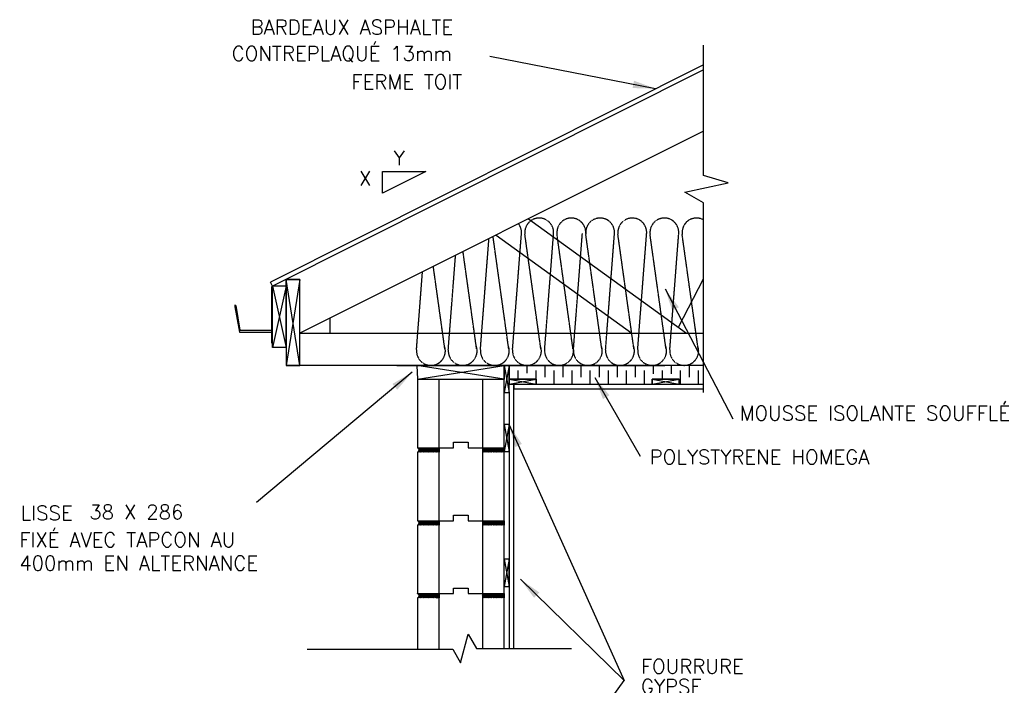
# Model space of a CAD drawing. Extents: x -8161 to 38956, y 80 to 6396.
# Tile 7 of 14: x 10397 to 13125, y 3840 to 5683. Entities that reach past the tile are written whole.
import ezdxf

# ---------------------------------------------------------------- set-up
doc = ezdxf.new("R2010")
doc.units = 0
doc.linetypes.add('HIDDEN', pattern=[0.375, 0.25, -0.125])
doc.layers.get('0').update_dxf_attribs({"linetype": 'CONTINUOUS'})
for name, color, linetype in [('ACIER', 6, 'CONTINUOUS'), ('BOIS', 2, 'CONTINUOUS'), ('DIVISION', 211, 'CONTINUOUS'), ('FINITION', 5, 'CONTINUOUS'), ('ISOBLOC', 3, 'CONTINUOUS'), ('ISOLANT', 9, 'CONTINUOUS'), ('MORTIER', 8, 'CONTINUOUS'), ('SPECIFICATION', 1, 'CONTINUOUS')]:
    doc.layers.add(name, color=color, linetype=linetype)
doc.styles.add('ROMANS', font='romans')
doc.dimstyles.new('TGC', dxfattribs={"dimtxt": 2, "dimasz": 3, "dimexe": 2.5, "dimexo": 2.5, "dimgap": 1, "dimtad": 2, "dimdec": 0, "dimzin": 9, "dimtxsty": 'ROMANS', "dimblk": 'OBLIQUE', "dimcen": 1, "dimdle": 1.5, "dimclrd": 1, "dimclre": 1, "dimclrt": 1, "dimaunit": 1, "dimadec": 4, "dimazin": 0, "dimtfac": 1, "dimtdec": 0, "dimtmove": 0, "dimatfit": 3, "dimfxl": 1, "dimtzin": 0, "dimarcsym": 0})

# ---------------------------------------------------------------- blocks, each defined once
blk = doc.blocks.new('_Oblique')
at = {"color": 0, "linetype": 'ByBlock', "lineweight": -2}
blk.add_line((-0.5, -0.5), (0.5, 0.5), dxfattribs=at)

msp = doc.modelspace()

# ---------------------------------------------------------------- hatches: boundary and pattern name
at = {"layer": 'MORTIER'}
h = msp.add_hatch(dxfattribs=at)
h.set_pattern_fill('STEEL', color=256, style=0)
h.set_pattern_definition([(45, (7495.029, 2791.1303), (-2.245064, 2.245064), []), (45, (7495.029, 2792.7178), (-2.245064, 2.245064), [])])
h.paths.add_polyline_path([(11739, 4486.1), (11739, 4498.1), (11679, 4498.1), (11679, 4486.1)])
h.paths.add_polyline_path([(11499, 4498.1, -0.746287), (11499, 4486.1), (11559, 4486.1), (11559, 4498.1)])
h = msp.add_hatch(dxfattribs=at)
h.set_pattern_fill('STEEL', color=256, style=0)
h.set_pattern_definition([(45, (7495.029, 2589.1303), (-2.245064, 2.245064), []), (45, (7495.029, 2590.7178), (-2.245064, 2.245064), [])])
h.paths.add_polyline_path([(11739, 4284.1), (11739, 4296.1), (11679, 4296.1), (11679, 4284.1)])
h.paths.add_polyline_path([(11499, 4296.1, -0.746287), (11499, 4284.1), (11559, 4284.1), (11559, 4296.1)])
h = msp.add_hatch(dxfattribs=at)
h.set_pattern_fill('STEEL', color=256, style=0)
h.set_pattern_definition([(45, (7495.029, 2387.1303), (-2.245064, 2.245064), []), (45, (7495.029, 2388.7178), (-2.245064, 2.245064), [])])
h.paths.add_polyline_path([(11739, 4082.1), (11739, 4094.1), (11679, 4094.1), (11679, 4082.1)])
h.paths.add_polyline_path([(11499, 4094.1, -0.746287), (11499, 4082.1), (11559, 4082.1), (11559, 4094.1)])

# ---------------------------------------------------------------- linework, layer by layer
for p, q in [((12291.1, 5176.3), (12240, 5205.8)), ((11097.3, 4945.1), (11091.6, 4956.5)), ((11097.3, 4945.1), (11097.3, 4937.9))]:
    msp.add_line(p, q)
at = {"layer": 'ACIER'}
for p, q in [((11095.3, 4787.6), (11095.3, 4944.1)), ((10995.3, 4891.8), (10992.4, 4891.9)), ((10992.5, 4891.9), (10993.2, 4887.8)), ((10993.2, 4887.8), (11005.9, 4818)), ((10995.3, 4891.8), (11006.5, 4823.5)), ((11005.4, 4818), (11095.3, 4818)), ((11006.1, 4823.5), (11095.3, 4823.5))]:
    msp.add_line(p, q, dxfattribs=at)
at = {"layer": 'BOIS'}
for p, q in [((12291.1, 5558.1), (11091.6, 4956.5)), ((12291.1, 5543.9), (11097.3, 4945.1)), ((12291.1, 5374), (11173.3, 4815.1)), ((11806.4, 5131.7), (12244.4, 4815.1)), ((11716.6, 5086.8), (12092.5, 4815.1)), ((12221.9, 4831.4), (12291.1, 4965.3)), ((11135.3, 4945.1), (11097.3, 4775.2)), ((11097.3, 4945.1), (11135.3, 4775.2)), ((11097.3, 4775.2), (11097.3, 4945.1)), ((11135.3, 4945.1), (11097.3, 4945.1)), ((11135.3, 4775.2), (11135.3, 4964.1)), ((11173.3, 4964.1), (11135.3, 4964.1)), ((11135.3, 4964.1), (11135.3, 4726.1)), ((11173.3, 4726.1), (11135.3, 4964.1)), ((11135.3, 4964.1), (11173.3, 4964.1)), ((11173.3, 4964.1), (11135.3, 4726.1)), ((11173.3, 4726.1), (11173.3, 4964.1)), ((11255.8, 4856.4), (11255.8, 4815.1)), ((11173.3, 4815.1), (12291.1, 4815.1)), ((11135.3, 4775.2), (11097.3, 4775.2)), ((11647.5, 4726.1), (11135.3, 4726.1)), ((11135.3, 4726.1), (11173.3, 4726.1)), ((11441.3, 4726.1), (12184.5, 4726.1)), ((11739, 4726.1), (11497.2, 4726.1)), ((11497.2, 4726.1), (11499, 4688.1)), ((11739, 4688.1), (11497.2, 4726.1)), ((11499, 4688.1), (11739, 4726.1)), ((11752.8, 4726.1), (11738.8, 4726.1)), ((11738.8, 4726.1), (11752.8, 4651.1)), ((11752.8, 4726.1), (11738.8, 4651.1)), ((11739, 4688.1), (11739, 4726.1)), ((11739, 4726.1), (11739, 4688.1)), ((11752.8, 4651.1), (11752.8, 4726.1)), ((12154.6, 4726.5), (12291.1, 4726.5)), ((11499, 4688.1), (11739, 4688.1)), ((11752.8, 4674.1), (11827.8, 4688.1)), ((11827.8, 4688.1), (11752.8, 4688.1)), ((11752.8, 4688.1), (11827.8, 4674.1)), ((11752.8, 4688.1), (11752.8, 4674.1)), ((11752.8, 4674.1), (11827.8, 4674.1)), ((11788.1, 4688.1), (11768, 4688.1)), ((11827.8, 4674.1), (11827.8, 4688.1)), ((12149, 4674.1), (12224, 4688.1)), ((12224, 4688.1), (12149, 4688.1)), ((12149, 4688.1), (12224, 4674.1)), ((12149, 4688.1), (12149, 4674.1)), ((12149, 4674.1), (12224, 4674.1)), ((12224, 4674.1), (12224, 4688.1)), ((11738.8, 4651.1), (11752.8, 4651.1)), ((11753, 4562.5), (11739, 4562.5)), ((11739, 4562.5), (11753, 4487.5)), ((11753, 4562.5), (11739, 4487.5)), ((11753, 4487.5), (11753, 4562.5)), ((11739, 4487.5), (11753, 4487.5)), ((11753, 4189.1), (11739, 4189.1)), ((11739, 4189.1), (11753, 4114.1)), ((11753, 4189.1), (11739, 4114.1)), ((11753, 4114.1), (11753, 4189.1)), ((11739, 4114.1), (11753, 4114.1))]:
    msp.add_line(p, q, dxfattribs=at)
at = {"layer": 'DIVISION'}
for p, q in [((12291.1, 5251.3), (12291.1, 5612.6)), ((12360, 5231.5), (12291.1, 5251.3)), ((12360, 5231.5), (12291.1, 5251.3)), ((12240, 5205.8), (12360, 5231.5)), ((12240, 5205.8), (12360, 5231.5)), ((12291.1, 5176.3), (12240, 5205.8)), ((12291.1, 4651.3), (12291.1, 5176.3)), ((11618.3, 3902.5), (11639.7, 3982.3)), ((11639.7, 3982.3), (11662.7, 3942.4)), ((11193.4, 3940.1), (11596.6, 3940.1)), ((11193.4, 3940.1), (11596.6, 3940.1)), ((11596.6, 3940.1), (11618.3, 3902.5)), ((11662.7, 3942.4), (11925.4, 3942.4))]:
    msp.add_line(p, q, dxfattribs=at)
at = {"layer": 'FINITION'}
for p, q in [((11766, 3942.4), (11766, 4674.1)), ((11766, 4674.1), (11766, 4661.1)), ((11752.8, 4651.1), (11752.9, 3942.4)), ((11766, 4661.1), (12291.1, 4661.1))]:
    msp.add_line(p, q, dxfattribs=at)
at = {"layer": 'ISOBLOC'}
for p, q in [((11499, 4688.1), (11499, 4498.1)), ((11559, 4498.1), (11559, 4688.1)), ((11679, 4688.1), (11679, 4498.1)), ((11739, 4498.1), (11739, 4688.1)), ((11599, 4498.1), (11599, 4513.1)), ((11599, 4513.1), (11639, 4513.1)), ((11599, 4498.1), (11599, 4513.1)), ((11599, 4513.1), (11639, 4513.1)), ((11639, 4513.1), (11639, 4498.1)), ((11639, 4513.1), (11639, 4498.1)), ((11499, 4498.1), (11559, 4498.1)), ((11499, 4486.1), (11499, 4296.1)), ((11559, 4498.1), (11599, 4498.1)), ((11559, 4498.1), (11559, 4486.1)), ((11559, 4498.1), (11599, 4498.1)), ((11559, 4296.1), (11559, 4486.1)), ((11639, 4498.1), (11679, 4498.1)), ((11639, 4498.1), (11679, 4498.1)), ((11679, 4498.1), (11679, 4486.1)), ((11679, 4498.1), (11739, 4498.1)), ((11679, 4486.1), (11679, 4296.1)), ((11739, 4296.1), (11739, 4486.1)), ((11599, 4296.1), (11599, 4311.1)), ((11599, 4311.1), (11639, 4311.1)), ((11599, 4296.1), (11599, 4311.1)), ((11599, 4311.1), (11639, 4311.1)), ((11639, 4311.1), (11639, 4296.1)), ((11639, 4311.1), (11639, 4296.1)), ((11499, 4296.1), (11559, 4296.1)), ((11499, 4284.1), (11499, 4094.1)), ((11559, 4296.1), (11599, 4296.1)), ((11559, 4296.1), (11559, 4284.1)), ((11559, 4296.1), (11599, 4296.1)), ((11559, 4094.1), (11559, 4284.1)), ((11639, 4296.1), (11679, 4296.1)), ((11639, 4296.1), (11679, 4296.1)), ((11679, 4296.1), (11679, 4284.1)), ((11679, 4296.1), (11739, 4296.1)), ((11679, 4284.1), (11679, 4094.1)), ((11739, 4094.1), (11739, 4284.1)), ((11499, 4094.1), (11559, 4094.1)), ((11559, 4094.1), (11599, 4094.1)), ((11559, 4094.1), (11559, 4082.1)), ((11559, 4094.1), (11599, 4094.1)), ((11599, 4094.1), (11599, 4109.1)), ((11599, 4109.1), (11639, 4109.1)), ((11599, 4094.1), (11599, 4109.1)), ((11599, 4109.1), (11639, 4109.1)), ((11639, 4109.1), (11639, 4094.1)), ((11639, 4109.1), (11639, 4094.1)), ((11639, 4094.1), (11679, 4094.1)), ((11639, 4094.1), (11679, 4094.1)), ((11679, 4094.1), (11679, 4082.1)), ((11679, 4094.1), (11739, 4094.1)), ((11499, 4082.1), (11499, 3940.1)), ((11559, 3940.1), (11559, 4082.1)), ((11679, 4082.1), (11679, 3942.4)), ((11739, 3942.4), (11739, 4082.1))]:
    msp.add_line(p, q, dxfattribs=at)
at = {"layer": 'ISOLANT', "linetype": 'HIDDEN'}
for p, q in [((11673.3, 4769.2), (11697, 5077)), ((11751.8, 4771.7), (11708.4, 5082.6)), ((11762.3, 4769.2), (11787.1, 5090.7)), ((11840.8, 4771.7), (11796.6, 5088.3)), ((11851.3, 4769.2), (11876.1, 5090.7)), ((11929.8, 4771.7), (11885.6, 5088.3)), ((11931.1, 4769.2), (11955.8, 5090.7)), ((12009.6, 4771.7), (11965.3, 5088.3)), ((12020.1, 4769.2), (12044.8, 5090.7)), ((12020.1, 4769.2), (12044.8, 5090.7)), ((12098.6, 4771.7), (12054.3, 5088.3)), ((12098.6, 4771.7), (12054.3, 5088.3)), ((12109.1, 4769.2), (12133.8, 5090.7)), ((12187.6, 4771.7), (12143.3, 5088.3)), ((12198.1, 4769.2), (12222.8, 5090.7)), ((12276.6, 4771.7), (12232.3, 5088.3)), ((11584.3, 4769.2), (11604.5, 5030.7)), ((11662.8, 4771.7), (11625.2, 5041.1)), ((11574.8, 4771.7), (11542.9, 4999.9)), ((11496.3, 4769.2), (11512.9, 4984.9))]:
    msp.add_line(p, q, dxfattribs=at)
at = {"layer": 'ISOLANT'}
for p, q in [((12291.1, 4726.5), (11752.8, 4726.1)), ((11752.8, 4682.9), (11752.8, 4726.1)), ((11752.8, 4726.1), (11752.8, 4688.6)), ((11802.8, 4704.1), (11802.8, 4726.1)), ((11852.8, 4693.1), (11852.8, 4726.1)), ((11902.8, 4693.1), (11902.8, 4726.1)), ((11952.8, 4693.1), (11952.8, 4726.1)), ((12002.8, 4693.1), (12002.8, 4726.1)), ((12052.8, 4693.1), (12052.8, 4726.1)), ((12102.8, 4693.1), (12102.8, 4726.1)), ((12152.8, 4702.3), (12152.8, 4726.1)), ((12202.8, 4702.8), (12202.8, 4726.1)), ((12252.8, 4693.1), (12252.8, 4726.1)), ((11777.8, 4688.1), (11777.8, 4712.2)), ((11827.8, 4674.1), (11827.8, 4712.2)), ((11877.8, 4674.1), (11877.8, 4712.2)), ((11927.8, 4674.1), (11927.8, 4712.2)), ((11977.8, 4674.1), (11977.8, 4712.2)), ((12027.8, 4674.1), (12027.8, 4712.2)), ((12077.8, 4674.1), (12077.8, 4712.2)), ((12127.8, 4674.1), (12127.8, 4712.2)), ((12177.8, 4688.1), (12177.8, 4712.2)), ((12227.8, 4674.1), (12227.8, 4712.2)), ((12277.8, 4674.1), (12277.8, 4712.2)), ((11752.8, 4688.1), (11827.8, 4688.1)), ((11827.8, 4688.1), (11827.8, 4674.1)), ((11827.8, 4674.1), (12149, 4674.1)), ((12149, 4674.1), (12149, 4688.1)), ((12149, 4688.1), (12224, 4688.1)), ((12224, 4688.1), (12224, 4674.1)), ((12224, 4674.1), (12291.1, 4674.1))]:
    msp.add_line(p, q, dxfattribs=at)
at = {"layer": 'ISOLANT', "linetype": 'HIDDEN'}
for centre, start, end in [((11836.2, 5093.8), 355.5961, 187.9524), ((11925.2, 5093.8), 355.5961, 187.9524), ((12005, 5093.8), 355.5961, 187.9524), ((12094, 5093.8), 355.5961, 187.9524), ((12183, 5093.8), 355.5961, 187.9524), ((12272, 5093.8), 61.4782, 187.9524), ((11747.2, 5093.8), 355.5961, 37.1967), ((11536.2, 4766.1), 175.5961, 20.7289), ((11624.2, 4766.1), 175.5961, 20.7289), ((11713.2, 4766.1), 175.5961, 20.7289), ((11802.2, 4766.1), 175.5961, 20.7289), ((11891.2, 4766.1), 175.5961, 20.7289), ((11971, 4766.1), 175.5961, 20.7289), ((12060, 4766.1), 175.5961, 20.7289), ((12149, 4766.1), 175.5961, 20.7289), ((12238, 4766.1), 175.5961, 20.7289)]:
    msp.add_arc(centre, 40, start, end, dxfattribs=at)
at = {"layer": 'MORTIER'}
for p, q in [((11739, 4498.1), (11739, 4486.1)), ((11739, 4296.1), (11739, 4284.1)), ((11739, 4094.1), (11739, 4082.1))]:
    msp.add_line(p, q, dxfattribs=at)
for centre in [(11497.2, 4492.1), (11497.2, 4290.1), (11497.2, 4088.1)]:
    msp.add_arc(centre, 6.26, 286.533, 73.467, dxfattribs=at)
at = {"layer": 'SPECIFICATION'}
for p, q in [((11402.3, 5202.7), (11402.3, 5262.7)), ((11402.3, 5262.7), (11522.3, 5262.7)), ((11522.3, 5262.7), (11402.3, 5202.7))]:
    msp.add_line(p, q, dxfattribs=at)

# ---------------------------------------------------------------- texts
at = {"layer": 'SPECIFICATION', "style": 'ROMANS'}
for s, p in [('BARDEAUX ASPHALTE', (11036.9, 5642.2)), ('CONTREPLAQUÉ 13mm', (10984.5, 5569.3)), ('FERME TOIT', (11316.1, 5491)), ('Y', (11433, 5279.9)), ('X', (11336.9, 5224)), ('MOUSSE ISOLANTE SOUFFLÉ', (12391.5, 4573.7)), ('POLYSTYRENE HOMEGA', (12142.4, 4452.6)), ('LISSE', (10399.5, 4297.6)), ('38 X 286', (10589.7, 4299.9)), ('FIXÉ AVEC TAPCON AU', (10395.8, 4223.2)), ('400mm EN ALTERNANCE', (10395.8, 4158.5)), ('FOURRURE', (12118, 3872.6)), ('GYPSE', (12118, 3817.1))]:
    msp.add_text(s, height=40, dxfattribs=at).set_placement(p)

# ---------------------------------------------------------------- leaders
msp.add_leader([(11766, 3430.7), (12071.2, 3853.4)], dimstyle='TGC', override={"dimscale": 21, "dimgap": 1, "dimtad": 0})
at = {"layer": 'SPECIFICATION'}
for points in [[(12158.7, 5491.9), (11699.3, 5581)], [(12184.9, 4938.2), (12372.4, 4578)], [(11484.4, 4707.1), (11053.4, 4346)], [(11990.3, 4692.6), (12115.8, 4474.8)], [(11752.8, 4561.7), (12071.2, 3853.4)], [(11784.1, 4134.1), (12071.2, 3853.4)]]:
    msp.add_leader(points, dimstyle='TGC', override={"dimscale": 21, "dimgap": 1, "dimtad": 0}, dxfattribs=at)

doc.saveas('drawing.dxf')
